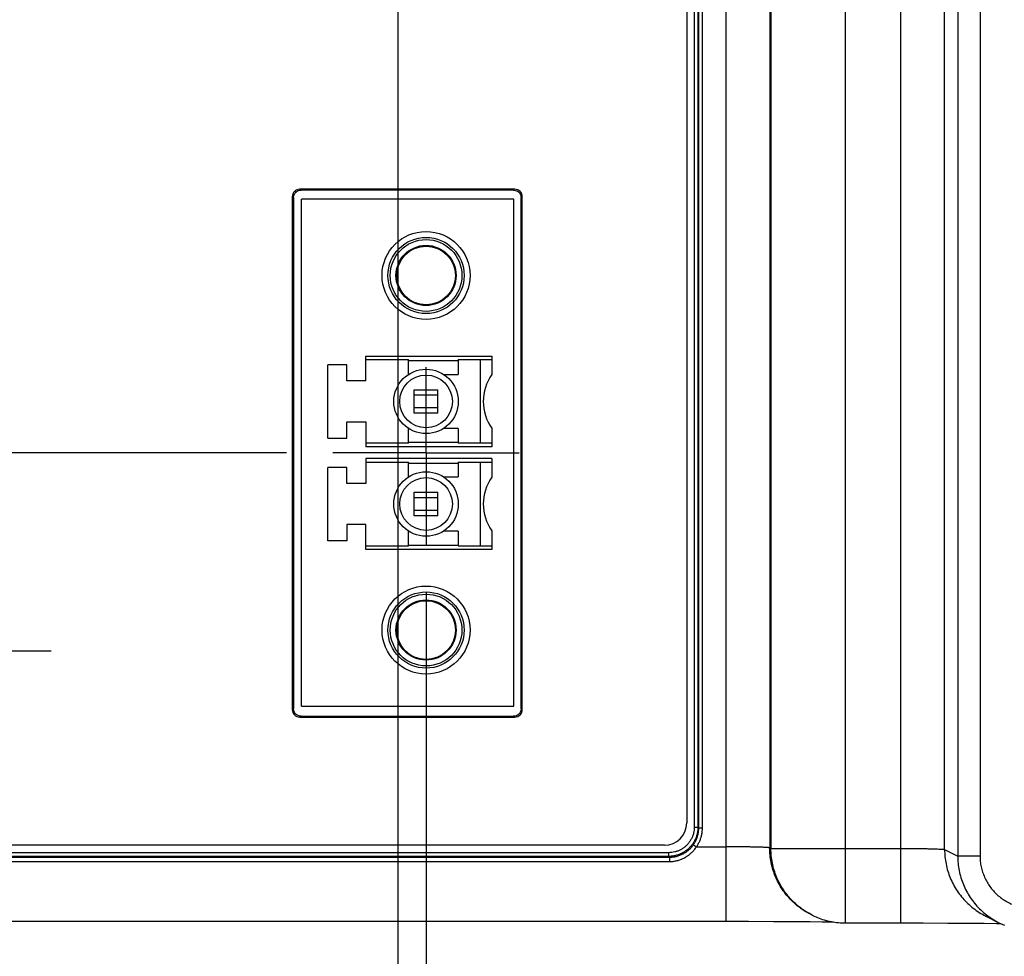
# Model space of a CAD drawing. Header units: inches. Extents: x 0 to 34, y 0 to 22.
# Tile 59 of 83: x 19.7 to 21, y 14 to 15.3. Entities that reach past the tile are written whole.
import ezdxf

# ---------------------------------------------------------------- set-up
doc = ezdxf.new("R2010")
doc.units = ezdxf.units.IN
doc.header["$LTSCALE"] = 1.87
doc.header["$MEASUREMENT"] = 0
doc.linetypes.add('CENTER', pattern=[0.6, 0.375, -0.075, 0.075, -0.075])
doc.layers.get('0').update_dxf_attribs({"linetype": 'CONTINUOUS'})
doc.layers.add('DEFAULT_1', color=7, linetype='CENTER')
doc.layers.add('DIMENSIONS', color=7, linetype='CONTINUOUS')
doc.styles.get("Standard").update_dxf_attribs({"font": 'txt', "width": 0.8})
doc.dimstyles.new('DIMSTYLE_1', dxfattribs={"dimtxt": 0.125, "dimasz": 0.18, "dimexe": 0.18, "dimexo": 0.0625, "dimgap": 0.09, "dimtad": 0, "dimtih": 1, "dimtoh": 1, "dimdec": 3, "dimzin": 4, "dimdsep": 46, "dimtxsty": 'STANDARD', "dimblk": '_FILLED', "dimblk1": '_FILLED', "dimblk2": '_FILLED', "dimcen": 0.09, "dimadec": 0, "dimazin": 0, "dimtp": 0.01, "dimtm": 0.01, "dimtfac": 1, "dimtdec": 3, "dimtofl": 0, "dimtmove": 0, "dimatfit": 3, "dimldrblk": '_FILLED', "dimfxl": 1, "dimtolj": 1, "dimtzin": 4, "dimarcsym": 0})

# ---------------------------------------------------------------- blocks, each defined once
blk = doc.blocks.new('_FILLED')
at = {"color": 0, "linetype": 'BYBLOCK'}
blk.add_solid([(0, 0), (-1, 0.1736), (-1, -0.1736)], dxfattribs=at)
blk = doc.blocks.new('*D11')
at = {"layer": 'DIMENSIONS', "color": 2, "linetype": 'CONTINUOUS'}
for p, q in [((16.9237, 14.6724), (16.9237, 15.0324)), ((20.0664, 14.6724), (16.7987, 14.6724)), ((18.8732, 14.043), (16.7987, 14.043)), ((16.9237, 14.043), (16.9237, 12.967)), ((16.9237, 12.967), (16.5818, 12.967))]:
    blk.add_line(p, q, dxfattribs=at)
at = {"layer": 'DIMENSIONS', "color": 2, "linetype": 'CONTINUOUS', "xscale": 0.18, "yscale": 0.18, "zscale": 0.18}
for p, rotation in [((16.9237, 14.6724), 270), ((16.9237, 14.043), 90)]:
    blk.add_blockref('_FILLED', p, dxfattribs=dict(at, rotation=rotation))
at = {"layer": 'DIMENSIONS', "color": 2, "linetype": 'CONTINUOUS', "width": 0.8}
for s, p in [('[', (15.8193, 12.9045)), (']', (16.4193, 12.9045)), ('.629', (15.2943, 12.9045)), ('15.99', (15.9193, 12.9045))]:
    blk.add_text(s, height=0.125, dxfattribs=at).set_placement(p)
blk = doc.blocks.new('*D14')
at = {"layer": 'DIMENSIONS', "color": 2, "linetype": 'CONTINUOUS'}
for p, q in [((15.6206, 15.8785), (15.6206, 16.3512)), ((15.6206, 16.3512), (15.7381, 16.3512)), ((20.0284, 15.8785), (15.4956, 15.8785)), ((18.8732, 14.043), (15.4956, 14.043)), ((15.6206, 14.043), (15.6206, 13.683))]:
    blk.add_line(p, q, dxfattribs=at)
at = {"layer": 'DIMENSIONS', "color": 2, "linetype": 'CONTINUOUS', "xscale": 0.18, "yscale": 0.18, "zscale": 0.18}
for p, rotation in [((15.6206, 15.8785), 270), ((15.6206, 14.043), 90)]:
    blk.add_blockref('_FILLED', p, dxfattribs=dict(at, rotation=rotation))
at = {"layer": 'DIMENSIONS', "color": 2, "linetype": 'CONTINUOUS', "width": 0.8}
for s, p in [('[', (16.4256, 16.2887)), (']', (17.0256, 16.2887)), ('1.836', (15.8006, 16.2887)), ('46.62', (16.5256, 16.2887))]:
    blk.add_text(s, height=0.125, dxfattribs=at).set_placement(p)
blk = doc.blocks.new('*D15')
at = {"layer": 'DIMENSIONS', "color": 2, "linetype": 'CONTINUOUS'}
for p, q in [((19.351, 14.7072), (19.351, 12.322)), ((18.8357, 14.0805), (18.8357, 12.322)), ((18.8357, 12.447), (18.4757, 12.447)), ((19.351, 12.447), (19.7458, 12.447))]:
    blk.add_line(p, q, dxfattribs=at)
at = {"layer": 'DIMENSIONS', "color": 2, "linetype": 'CONTINUOUS', "xscale": 0.18, "yscale": 0.18, "zscale": 0.18}
blk.add_blockref('_FILLED', (18.8357, 12.447), dxfattribs=at)
at = {"layer": 'DIMENSIONS', "color": 2, "linetype": 'CONTINUOUS', "xscale": 0.18, "yscale": 0.18, "zscale": 0.18, "rotation": 180}
blk.add_blockref('_FILLED', (19.351, 12.447), dxfattribs=at)
at = {"layer": 'DIMENSIONS', "color": 2, "linetype": 'CONTINUOUS', "width": 0.8}
for s, p in [('[', (20.3333, 12.3845)), (']', (20.9333, 12.3845)), ('.515', (19.8083, 12.3845)), ('13.09', (20.4333, 12.3845))]:
    blk.add_text(s, height=0.125, dxfattribs=at).set_placement(p)
blk = doc.blocks.new('*D16')
at = {"layer": 'DIMENSIONS', "color": 2, "linetype": 'CONTINUOUS'}
for p, q in [((19.6253, 14.2187), (19.6253, 12.7924)), ((18.8357, 14.0805), (18.8357, 12.7924)), ((18.8357, 12.9174), (18.4757, 12.9174)), ((19.6253, 12.9174), (20.065, 12.9174))]:
    blk.add_line(p, q, dxfattribs=at)
at = {"layer": 'DIMENSIONS', "color": 2, "linetype": 'CONTINUOUS', "xscale": 0.18, "yscale": 0.18, "zscale": 0.18}
blk.add_blockref('_FILLED', (18.8357, 12.9174), dxfattribs=at)
at = {"layer": 'DIMENSIONS', "color": 2, "linetype": 'CONTINUOUS', "xscale": 0.18, "yscale": 0.18, "zscale": 0.18, "rotation": 180}
blk.add_blockref('_FILLED', (19.6253, 12.9174), dxfattribs=at)
at = {"layer": 'DIMENSIONS', "color": 2, "linetype": 'CONTINUOUS', "width": 0.8}
for s, p in [('.790', (20.1275, 12.8549)), ('[', (20.6525, 12.8549)), ('20.05', (20.7525, 12.8549)), (']', (21.2525, 12.8549))]:
    blk.add_text(s, height=0.125, dxfattribs=at).set_placement(p)
blk = doc.blocks.new('*D17')
at = {"layer": 'DIMENSIONS', "color": 2, "linetype": 'CONTINUOUS'}
for p, q in [((20.254, 14.4848), (20.254, 13.6513)), ((18.8357, 14.0805), (18.8357, 13.6513)), ((18.8357, 13.7763), (18.4757, 13.7763)), ((20.254, 13.7763), (20.6729, 13.7763))]:
    blk.add_line(p, q, dxfattribs=at)
at = {"layer": 'DIMENSIONS', "color": 2, "linetype": 'CONTINUOUS', "xscale": 0.18, "yscale": 0.18, "zscale": 0.18}
blk.add_blockref('_FILLED', (18.8357, 13.7763), dxfattribs=at)
at = {"layer": 'DIMENSIONS', "color": 2, "linetype": 'CONTINUOUS', "xscale": 0.18, "yscale": 0.18, "zscale": 0.18, "rotation": 180}
blk.add_blockref('_FILLED', (20.254, 13.7763), dxfattribs=at)
at = {"layer": 'DIMENSIONS', "color": 2, "linetype": 'CONTINUOUS', "width": 0.8}
for s, p in [('1.418', (20.7354, 13.7138)), ('[', (21.3604, 13.7138)), ('36.02', (21.4604, 13.7138)), (']', (21.9604, 13.7138))]:
    blk.add_text(s, height=0.125, dxfattribs=at).set_placement(p)
blk = doc.blocks.new('*D18')
at = {"layer": 'DIMENSIONS', "color": 2, "linetype": 'CONTINUOUS'}
for p, q in [((20.2159, 15.691), (20.2159, 13.2333)), ((18.8315, 14.0825), (18.8315, 13.2333)), ((18.8315, 13.3583), (18.4715, 13.3583)), ((20.2159, 13.3583), (20.6365, 13.3583))]:
    blk.add_line(p, q, dxfattribs=at)
at = {"layer": 'DIMENSIONS', "color": 2, "linetype": 'CONTINUOUS', "xscale": 0.18, "yscale": 0.18, "zscale": 0.18}
blk.add_blockref('_FILLED', (18.8315, 13.3583), dxfattribs=at)
at = {"layer": 'DIMENSIONS', "color": 2, "linetype": 'CONTINUOUS', "xscale": 0.18, "yscale": 0.18, "zscale": 0.18, "rotation": 180}
blk.add_blockref('_FILLED', (20.2159, 13.3583), dxfattribs=at)
at = {"layer": 'DIMENSIONS', "color": 2, "linetype": 'CONTINUOUS', "width": 0.8}
for s, p in [('[', (21.324, 13.2958)), (']', (21.924, 13.2958)), ('1.384', (20.699, 13.2958)), ('35.16', (21.424, 13.2958))]:
    blk.add_text(s, height=0.125, dxfattribs=at).set_placement(p)

msp = doc.modelspace()

# ---------------------------------------------------------------- linework, layer by layer
at = {"color": 7, "linetype": 'CONTINUOUS'}
for p, q in [((20.8918, 14.0408), (20.8918, 17.4888)), ((20.9684, 17.399), (20.9684, 14.1306)), ((20.9984, 17.399), (20.9984, 14.1306)), ((20.9508, 14.1394), (20.9508, 17.3902)), ((20.6567, 16.2891), (20.6567, 14.043)), ((20.7158, 16.2891), (20.7158, 14.1416)), ((20.7175, 16.2908), (20.7175, 14.1408)), ((20.8174, 16.2908), (20.8174, 14.0408)), ((20.6144, 16.2533), (20.6144, 14.1695)), ((20.6193, 16.2533), (20.6193, 14.1695)), ((20.6204, 14.1684), (20.6204, 16.2544)), ((20.6254, 14.1684), (20.6254, 16.2544)), ((20.6043, 16.2476), (20.6043, 14.175)), ((20.3733, 15.0263), (20.0843, 15.0263)), ((20.086, 15.0251), (20.086, 15.0263)), ((20.3717, 15.0251), (20.086, 15.0251)), ((20.3717, 15.0251), (20.3717, 15.0263)), ((20.0743, 15.0163), (20.0743, 14.3273)), ((20.076, 15.0151), (20.0743, 15.0151)), ((20.076, 15.0151), (20.076, 14.3285)), ((20.0866, 14.3318), (20.0866, 15.0129)), ((20.3721, 15.0129), (20.0866, 15.0129)), ((20.3721, 14.3318), (20.3721, 15.0129)), ((20.3818, 14.3285), (20.3818, 15.0151)), ((20.3818, 15.0151), (20.3833, 15.0151)), ((20.3833, 14.3273), (20.3833, 15.0163)), ((20.1732, 14.7688), (20.1732, 14.8023)), ((20.1732, 14.8023), (20.3425, 14.8023)), ((20.1732, 14.7974), (20.2303, 14.7974)), ((20.2303, 14.7775), (20.2303, 14.7974)), ((20.2303, 14.7963), (20.2973, 14.7963)), ((20.2973, 14.7974), (20.2973, 14.7775)), ((20.2973, 14.7974), (20.3268, 14.7974)), ((20.3268, 14.7974), (20.3268, 14.6851)), ((20.3425, 14.8023), (20.3425, 14.7773)), ((20.1221, 14.692), (20.1221, 14.7905)), ((20.1477, 14.7905), (20.1221, 14.7905)), ((20.1477, 14.7688), (20.1477, 14.7905)), ((20.1732, 14.7688), (20.1477, 14.7688)), ((20.2776, 14.7775), (20.2973, 14.7775)), ((20.2382, 14.7255), (20.2382, 14.757)), ((20.2382, 14.757), (20.2697, 14.757)), ((20.2697, 14.7255), (20.2697, 14.757)), ((20.2697, 14.7495), (20.2382, 14.7495)), ((20.2382, 14.733), (20.2697, 14.733)), ((20.1477, 14.692), (20.1477, 14.7137)), ((20.1477, 14.7137), (20.1732, 14.7137)), ((20.1732, 14.7137), (20.1732, 14.6802)), ((20.2697, 14.7255), (20.2382, 14.7255)), ((20.2303, 14.6851), (20.2303, 14.705)), ((20.2973, 14.705), (20.2776, 14.705)), ((20.2973, 14.705), (20.2973, 14.6851)), ((20.3425, 14.7052), (20.3425, 14.6802)), ((20.1221, 14.692), (20.1477, 14.692)), ((20.2303, 14.6851), (20.1732, 14.6851)), ((20.3425, 14.6802), (20.1732, 14.6802)), ((20.2973, 14.6862), (20.2303, 14.6862)), ((20.3268, 14.6851), (20.2973, 14.6851)), ((20.1732, 14.6645), (20.1732, 14.631)), ((20.3425, 14.6645), (20.1732, 14.6645)), ((20.3425, 14.6645), (20.3425, 14.6395)), ((20.1221, 14.5542), (20.1221, 14.6527)), ((20.1477, 14.6527), (20.1221, 14.6527)), ((20.1477, 14.631), (20.1477, 14.6527)), ((20.1732, 14.6596), (20.2303, 14.6596)), ((20.2303, 14.6398), (20.2303, 14.6596)), ((20.2303, 14.6585), (20.2973, 14.6585)), ((20.2973, 14.6596), (20.2973, 14.6398)), ((20.2973, 14.6596), (20.3268, 14.6596)), ((20.3268, 14.6596), (20.3268, 14.5474)), ((20.2776, 14.6398), (20.2973, 14.6398)), ((20.1732, 14.631), (20.1477, 14.631)), ((20.2382, 14.5877), (20.2382, 14.6192)), ((20.2382, 14.6192), (20.2697, 14.6192)), ((20.2697, 14.6117), (20.2382, 14.6117)), ((20.2697, 14.5877), (20.2697, 14.6192)), ((20.2382, 14.5952), (20.2697, 14.5952)), ((20.2697, 14.5877), (20.2382, 14.5877)), ((20.1477, 14.5759), (20.1477, 14.5542)), ((20.1732, 14.5759), (20.1477, 14.5759)), ((20.1732, 14.5424), (20.1732, 14.5759)), ((20.1477, 14.5542), (20.1221, 14.5542)), ((20.2303, 14.5474), (20.2303, 14.5672)), ((20.2973, 14.5672), (20.2776, 14.5672)), ((20.2973, 14.5672), (20.2973, 14.5474)), ((20.3425, 14.5674), (20.3425, 14.5424)), ((20.1732, 14.5474), (20.2303, 14.5474)), ((20.3425, 14.5424), (20.1732, 14.5424)), ((20.2303, 14.5484), (20.2973, 14.5484)), ((20.2973, 14.5474), (20.3268, 14.5474)), ((20.0866, 14.3318), (20.3721, 14.3318)), ((20.076, 14.3285), (20.0743, 14.3285)), ((20.0843, 14.3173), (20.3733, 14.3173)), ((20.086, 14.3184), (20.086, 14.3173)), ((20.086, 14.3184), (20.3717, 14.3184)), ((20.3717, 14.3184), (20.3717, 14.3173)), ((20.3818, 14.3285), (20.3833, 14.3285)), ((20.6144, 14.1695), (20.6193, 14.1695)), ((20.6204, 14.1684), (20.6193, 14.1695)), ((20.6204, 14.1684), (20.6254, 14.1684)), ((20.5743, 14.145), (18.9763, 14.145)), ((20.6133, 14.1458), (20.6173, 14.143)), ((20.58, 14.1351), (18.9707, 14.1351)), ((20.58, 14.1351), (20.58, 14.1301)), ((20.6173, 14.1429), (20.6567, 14.143)), ((20.7175, 14.1408), (20.7158, 14.1416)), ((20.7175, 14.1408), (20.8918, 14.1408)), ((20.9508, 14.1394), (20.9684, 14.1306)), ((18.9357, 14.1232), (20.581, 14.1232)), ((18.9687, 14.1291), (20.581, 14.1291)), ((20.58, 14.1301), (18.9707, 14.1301)), ((20.581, 14.1291), (20.58, 14.1301)), ((20.581, 14.1291), (20.581, 14.1232)), ((20.9984, 14.1306), (20.9684, 14.1306)), ((20.7727, 14.0513), (20.7711, 14.0521)), ((18.9357, 14.043), (20.6873, 14.0429)), ((20.6873, 14.0429), (20.7211, 14.0428)), ((20.7211, 14.0428), (20.7484, 14.0427)), ((20.7484, 14.0427), (20.77, 14.0425)), ((20.77, 14.0425), (20.7863, 14.0424)), ((20.7863, 14.0424), (20.7963, 14.0422)), ((20.7963, 14.0422), (20.8016, 14.0421)), ((20.8174, 14.0408), (20.9219, 14.0407)), ((20.9219, 14.0407), (20.9553, 14.0406)), ((20.9553, 14.0406), (20.9826, 14.0405)), ((20.9826, 14.0405), (21.0041, 14.0403)), ((21.0041, 14.0403), (21.0205, 14.0402)), ((21.0061, 14.0499), (21.0237, 14.0411)), ((21.0205, 14.0402), (21.026, 14.0401)), ((21.0237, 14.0411), (21.0311, 14.0378))]:
    msp.add_line(p, q, dxfattribs=at)
for points in [[(20.076, 15.0151), (20.076, 15.0156), (20.0762, 15.0173), (20.0767, 15.0188), (20.0774, 15.0203), (20.0784, 15.0216), (20.0795, 15.0227), (20.0809, 15.0237), (20.0823, 15.0244), (20.0839, 15.0249), (20.0855, 15.0251), (20.086, 15.0251)], [(20.3717, 15.0251), (20.3723, 15.0251), (20.374, 15.0248), (20.3755, 15.0243), (20.377, 15.0236), (20.3783, 15.0227), (20.3794, 15.0215), (20.3804, 15.0202), (20.3811, 15.0187), (20.3815, 15.0172), (20.3818, 15.0156), (20.3818, 15.0151)], [(20.086, 14.3184), (20.0854, 14.3184), (20.0838, 14.3187), (20.0822, 14.3192), (20.0808, 14.3199), (20.0795, 14.3208), (20.0783, 14.322), (20.0774, 14.3233), (20.0767, 14.3248), (20.0762, 14.3263), (20.076, 14.3279), (20.076, 14.3285)], [(20.3818, 14.3285), (20.3818, 14.3279), (20.3815, 14.3262), (20.381, 14.3247), (20.3803, 14.3232), (20.3794, 14.3219), (20.3782, 14.3208), (20.3769, 14.3198), (20.3754, 14.3191), (20.3739, 14.3187), (20.3723, 14.3184), (20.3717, 14.3184)]]:
    msp.add_lwpolyline(points, dxfattribs=at)
for centre, radius in [((20.254, 14.9105), 0.0591), ((20.254, 14.9105), 0.0512), ((20.254, 14.9105), 0.0482), ((20.254, 14.9105), 0.0404), ((20.254, 14.9105), 0.0394), ((20.254, 14.7413), 0.0433), ((20.254, 14.7413), 0.0354), ((20.254, 14.6035), 0.0433), ((20.254, 14.6035), 0.0354), ((20.254, 14.4342), 0.0591), ((20.254, 14.4342), 0.0512), ((20.254, 14.4342), 0.0482), ((20.254, 14.4342), 0.0404), ((20.254, 14.4342), 0.0394)]:
    msp.add_circle(centre, radius, dxfattribs=at)
for centre, radius, start, end in [((20.0843, 15.0163), 0.01, 90, 180), ((20.3733, 15.0163), 0.01, 0, 90), ((20.3918, 14.7413), 0.061, 143.7507, 216.2493), ((20.3918, 14.6035), 0.061, 143.7507, 216.2493), ((20.0843, 14.3273), 0.01, 180, 270), ((20.3733, 14.3273), 0.01, 270, 360), ((20.5743, 14.175), 0.03, 270, 360)]:
    msp.add_arc(centre, radius, start, end, dxfattribs=at)
for points, knots in [([(20.3268, 14.7974), (20.3275, 14.7974), (20.329, 14.7974), (20.3312, 14.7974), (20.3333, 14.7974), (20.3352, 14.7974), (20.337, 14.7974), (20.3386, 14.7975), (20.34, 14.7975), (20.341, 14.7975), (20.3418, 14.7975), (20.3422, 14.7976), (20.3425, 14.7976), (20.3425, 14.7976)], [0, 0, 0, 0, 0.142225, 0.281471, 0.415171, 0.540222, 0.654502, 0.755257, 0.84083, 0.909156, 0.959091, 0.989494, 1, 1, 1, 1]), ([(20.3425, 14.6849), (20.3425, 14.6849), (20.3422, 14.6849), (20.3418, 14.685), (20.341, 14.685), (20.34, 14.685), (20.3386, 14.6851), (20.337, 14.6851), (20.3352, 14.6851), (20.3333, 14.6851), (20.3312, 14.6851), (20.329, 14.6851), (20.3275, 14.6851), (20.3268, 14.6851)], [0, 0, 0, 0, 0.010506, 0.040909, 0.090845, 0.159172, 0.244744, 0.3455, 0.45978, 0.584831, 0.718531, 0.857776, 1, 1, 1, 1]), ([(20.3268, 14.6596), (20.3275, 14.6596), (20.329, 14.6596), (20.3312, 14.6596), (20.3333, 14.6596), (20.3352, 14.6596), (20.337, 14.6596), (20.3386, 14.6597), (20.34, 14.6597), (20.341, 14.6597), (20.3418, 14.6597), (20.3422, 14.6598), (20.3425, 14.6598), (20.3425, 14.6598)], [0, 0, 0, 0, 0.142225, 0.281471, 0.415171, 0.540222, 0.654502, 0.755257, 0.84083, 0.909156, 0.959091, 0.989494, 1, 1, 1, 1]), ([(20.3268, 14.5474), (20.3275, 14.5474), (20.329, 14.5474), (20.3312, 14.5473), (20.3333, 14.5473), (20.3352, 14.5473), (20.337, 14.5473), (20.3386, 14.5473), (20.34, 14.5472), (20.341, 14.5472), (20.3418, 14.5472), (20.3422, 14.5471), (20.3425, 14.5471), (20.3425, 14.5471)], [0, 0, 0, 0, 0.142225, 0.281471, 0.415171, 0.540222, 0.654502, 0.755257, 0.84083, 0.909156, 0.959091, 0.989494, 1, 1, 1, 1]), ([(20.6144, 14.1695), (20.6144, 14.1681), (20.6143, 14.1654), (20.6135, 14.1613), (20.6123, 14.1573), (20.6106, 14.1535), (20.6084, 14.1499), (20.6058, 14.1466), (20.6029, 14.1436), (20.5996, 14.1411), (20.596, 14.1389), (20.5922, 14.1372), (20.5882, 14.136), (20.5841, 14.1352), (20.5814, 14.1351), (20.58, 14.1351)], [0, 0, 0, 0, 0.076115, 0.152991, 0.230245, 0.307485, 0.384527, 0.461573, 0.538689, 0.615745, 0.692784, 0.769971, 0.847137, 0.923925, 1, 1, 1, 1]), ([(20.6193, 14.1695), (20.6193, 14.1679), (20.6191, 14.1647), (20.6183, 14.16), (20.6169, 14.1555), (20.6149, 14.1511), (20.6124, 14.1471), (20.6095, 14.1433), (20.6061, 14.14), (20.6024, 14.137), (20.5983, 14.1346), (20.594, 14.1326), (20.5894, 14.1312), (20.5847, 14.1303), (20.5816, 14.1301), (20.58, 14.1301)], [0, 0, 0, 0, 0.076988, 0.153953, 0.230902, 0.307843, 0.384769, 0.461687, 0.538604, 0.615525, 0.692451, 0.769383, 0.846302, 0.923189, 1, 1, 1, 1]), ([(20.6133, 14.1458), (20.6142, 14.1471), (20.6159, 14.1498), (20.6179, 14.1542), (20.6194, 14.1588), (20.6203, 14.1636), (20.6204, 14.1668), (20.6204, 14.1684)], [0, 0, 0, 0, 0.199875, 0.3998, 0.599792, 0.799877, 1, 1, 1, 1]), ([(20.6173, 14.1429), (20.6182, 14.1442), (20.6198, 14.1467), (20.6218, 14.1508), (20.6234, 14.155), (20.6245, 14.1594), (20.6252, 14.1639), (20.6254, 14.1669), (20.6254, 14.1684)], [0, 0, 0, 0, 0.164833, 0.331838, 0.500083, 0.66834, 0.835378, 1, 1, 1, 1]), ([(20.581, 14.1291), (20.5826, 14.1291), (20.5858, 14.1293), (20.5905, 14.1301), (20.595, 14.1315), (20.5994, 14.1335), (20.6035, 14.1359), (20.6072, 14.1388), (20.6105, 14.1421), (20.6125, 14.1445), (20.6133, 14.1458)], [0, 0, 0, 0, 0.124956, 0.250944, 0.377576, 0.504483, 0.630994, 0.756311, 0.879599, 1, 1, 1, 1]), ([(20.581, 14.1232), (20.5826, 14.1232), (20.5857, 14.1234), (20.5903, 14.1241), (20.5949, 14.1254), (20.5993, 14.1272), (20.6035, 14.1295), (20.6075, 14.1323), (20.6112, 14.1355), (20.6145, 14.139), (20.6165, 14.1416), (20.6173, 14.1429)], [0, 0, 0, 0, 0.106893, 0.215661, 0.325878, 0.437101, 0.549132, 0.662038, 0.775407, 0.888424, 1, 1, 1, 1]), ([(20.7158, 14.1416), (20.7157, 14.1417), (20.715, 14.1417), (20.7139, 14.142), (20.712, 14.1421), (20.7094, 14.1422), (20.7062, 14.1423), (20.7024, 14.1425), (20.698, 14.1426), (20.6931, 14.1427), (20.6877, 14.1428), (20.682, 14.1428), (20.676, 14.1429), (20.6697, 14.1429), (20.6633, 14.143), (20.6589, 14.143), (20.6567, 14.143)], [0, 0, 0, 0, 0.008485, 0.028915, 0.061222, 0.105043, 0.15985, 0.224974, 0.299618, 0.382864, 0.47369, 0.570979, 0.673539, 0.780107, 0.889374, 1, 1, 1, 1]), ([(20.7711, 14.0521), (20.7702, 14.0526), (20.7665, 14.0545), (20.7601, 14.0583), (20.7522, 14.0642), (20.745, 14.0708), (20.7384, 14.078), (20.7325, 14.0859), (20.7274, 14.0944), (20.7232, 14.1033), (20.7199, 14.1125), (20.7175, 14.1221), (20.7161, 14.1318), (20.7158, 14.1383), (20.7158, 14.1416)], [0, 0, 0, 0, 0.024591, 0.113259, 0.201928, 0.290597, 0.379268, 0.467939, 0.556612, 0.645287, 0.733963, 0.82264, 0.911319, 1, 1, 1, 1]), ([(20.7704, 14.0525), (20.7675, 14.0541), (20.7618, 14.0574), (20.7539, 14.0633), (20.7467, 14.0699), (20.74, 14.0772), (20.7342, 14.0851), (20.7291, 14.0935), (20.7249, 14.1024), (20.7216, 14.1117), (20.7192, 14.1212), (20.7178, 14.1309), (20.7175, 14.1375), (20.7175, 14.1408)], [0, 0, 0, 0, 0.090878, 0.181774, 0.27269, 0.363597, 0.454504, 0.545414, 0.636329, 0.727246, 0.818163, 0.909081, 1, 1, 1, 1]), ([(20.8918, 14.1408), (20.894, 14.1408), (20.8983, 14.1408), (20.9047, 14.1407), (20.911, 14.1407), (20.917, 14.1406), (20.9227, 14.1406), (20.9281, 14.1405), (20.933, 14.1404), (20.9374, 14.1403), (20.9412, 14.1401), (20.9444, 14.14), (20.947, 14.1399), (20.9489, 14.1398), (20.9501, 14.1395), (20.9507, 14.1395), (20.9508, 14.1394)], [0, 0, 0, 0, 0.110627, 0.219892, 0.326461, 0.429022, 0.526311, 0.617137, 0.700384, 0.775028, 0.840152, 0.894959, 0.938779, 0.971086, 0.991515, 1, 1, 1, 1]), ([(20.9508, 14.1394), (20.9508, 14.1361), (20.9511, 14.1296), (20.9526, 14.1199), (20.955, 14.1103), (20.9583, 14.1011), (20.9625, 14.0922), (20.9675, 14.0837), (20.9734, 14.0758), (20.98, 14.0686), (20.9873, 14.062), (20.9952, 14.0561), (21.0016, 14.0523), (21.0053, 14.0504), (21.0061, 14.0499)], [0, 0, 0, 0, 0.08868, 0.177359, 0.266037, 0.354712, 0.443387, 0.532059, 0.620731, 0.709401, 0.798071, 0.88674, 0.975409, 1, 1, 1, 1]), ([(20.9684, 14.1306), (20.9684, 14.1273), (20.9688, 14.1208), (20.9702, 14.111), (20.9726, 14.1015), (20.9759, 14.0922), (20.9801, 14.0834), (20.9852, 14.0749), (20.991, 14.067), (20.9976, 14.0598), (21.0049, 14.0532), (21.0128, 14.0473), (21.0192, 14.0435), (21.0229, 14.0415), (21.0237, 14.0411)], [0, 0, 0, 0, 0.08869, 0.177395, 0.266086, 0.35476, 0.443402, 0.531993, 0.620558, 0.709142, 0.797768, 0.886439, 0.975143, 1, 1, 1, 1]), ([(20.9984, 14.1306), (20.9984, 14.1282), (20.9987, 14.1233), (20.9998, 14.116), (21.0017, 14.109), (21.0044, 14.1021), (21.0077, 14.0955), (21.0117, 14.0894), (21.0163, 14.0837), (21.0215, 14.0785), (21.0272, 14.0738), (21.0334, 14.0698), (21.04, 14.0665), (21.0468, 14.0639), (21.0539, 14.062), (21.0612, 14.0608), (21.066, 14.0606), (21.0685, 14.0606)], [0, 0, 0, 0, 0.066169, 0.132764, 0.199546, 0.266305, 0.33302, 0.399771, 0.466533, 0.533286, 0.600053, 0.66681, 0.733532, 0.800316, 0.867147, 0.933793, 1, 1, 1, 1]), ([(20.7727, 14.0513), (20.7751, 14.0501), (20.7805, 14.0477), (20.7892, 14.0447), (20.7985, 14.0424), (20.808, 14.0411), (20.8143, 14.0408), (20.8174, 14.0408)], [0, 0, 0, 0, 0.175287, 0.382618, 0.592602, 0.797325, 1, 1, 1, 1])]:
    msp.add_open_spline(points, degree=3, knots=knots, dxfattribs=at)
msp.add_open_spline([(20.7727, 14.0513), (20.7719, 14.0517), (20.7711, 14.0521), (20.7704, 14.0525)], degree=3, dxfattribs=at)
at = {"layer": 'DEFAULT_1', "color": 7, "linetype": 'CENTER'}
for p, q in [((20.254, 14.6724), (20.254, 14.7871)), ((20.254, 14.6724), (20.1289, 14.6724)), ((20.254, 14.6724), (20.254, 14.5473)), ((20.254, 14.6724), (20.3791, 14.6724)), ((19.6253, 14.4063), (19.7504, 14.4063))]:
    msp.add_line(p, q, dxfattribs=at)

# ---------------------------------------------------------------- dimensions: what is measured, and where the dimension line sits
at = {"layer": 'DIMENSIONS', "color": 2, "linetype": 'CONTINUOUS'}
for base, p1, p2, picture, middle in [((15.62063, 15.87852), (18.87319, 14.04296), (20.02841, 15.87852), '*D14', (16.46313, 16.3512)), ((16.9237, 14.6724), (18.8732, 14.043), (20.0664, 14.6724), '*D11', (15.9068, 12.967))]:
    dim = msp.add_linear_dim(base=base, p1=p1, p2=p2, angle=90, dimstyle='DIMSTYLE_1', dxfattribs=at)
    dim.commit()
    dim.dimension.update_dxf_attribs({"geometry": picture, "text_midpoint": middle, "dimtype": 160})
for base, p1, p2, picture, middle in [((20.2159, 13.3583), (18.8315, 14.0825), (20.2159, 15.691), '*D18', (21.3615, 13.3583)), ((19.351, 12.447), (18.8357, 14.0805), (19.351, 14.7072), '*D15', (20.4208, 12.447)), ((20.254, 13.7763), (18.8357, 14.0805), (20.254, 14.4848), '*D17', (21.3979, 13.7763)), ((19.6253, 12.9174), (18.8357, 14.0805), (19.6253, 14.2187), '*D16', (20.74, 12.9174))]:
    dim = msp.add_linear_dim(base=base, p1=p1, p2=p2, dimstyle='DIMSTYLE_1', dxfattribs=at)
    dim.commit()
    dim.dimension.update_dxf_attribs({"geometry": picture, "text_midpoint": middle, "dimtype": 160})

doc.saveas('drawing.dxf')
